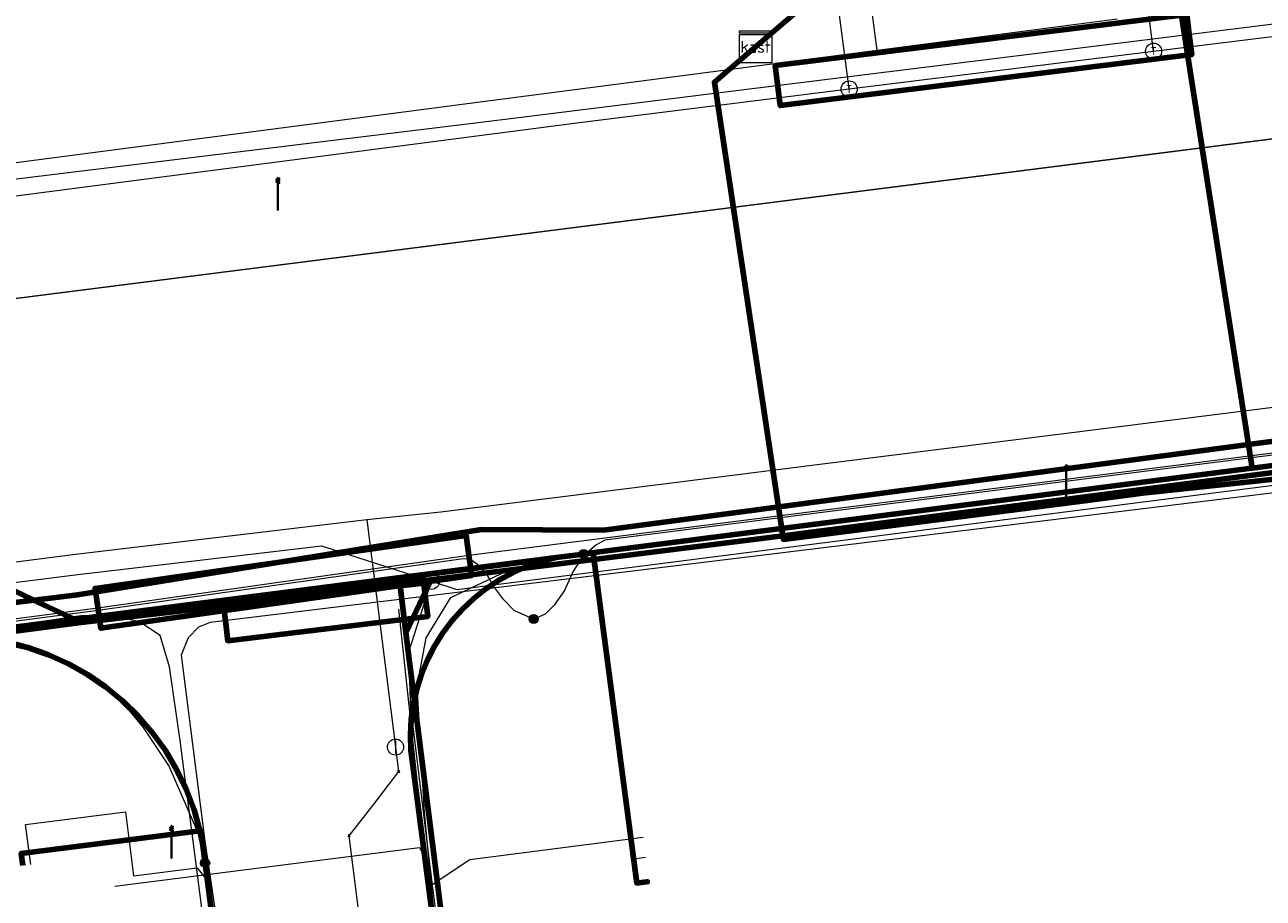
# Model space of a CAD drawing. Extents: x 152558 to 154479, y 462974 to 463683.
# Tile 35 of 256: x 152822 to 152852, y 463622 to 463643. Entities that reach past the tile are written whole.
import ezdxf
from ezdxf.enums import TextEntityAlignment as Align
from ezdxf.lldxf.tags import DXFTag

# ---------------------------------------------------------------- set-up
doc = ezdxf.new("R2010")
doc.units = 0
doc.header["$LTSCALE"] = 0.2
doc.layers.get('0').update_dxf_attribs({"linetype": 'CONTINUOUS'})
for name, color, linetype, lineweight in [('B-RO-KL-DATA_COAXIAAL_17_ZIGGO BV-G', 90, 'KL-DATA-N', 18), ('B-RO-KL-DATA_COAXIAAL_7_ZIGGO BV-G', 90, 'KL-DATA-N', 18), ('B-RO-KL-DATA_DUCT_ZIGGO BV-G', 90, 'CONTINUOUS', 100), ('B-RO-KL-DATA_HULPSTUK_KPN BV-S', 90, 'CONTINUOUS', 25), ('B-RO-KL-DATA_HULPSTUK_STEDIN NETBEHEER BV-S', 90, 'CONTINUOUS', 25), ('B-RO-KL-DATA_HULPSTUK_ZIGGO BV-S', 90, 'CONTINUOUS', 25), ('B-RO-KL-DATA_KABELBED_KPN BV-G', 90, 'CONTINUOUS', 100), ('B-RO-KL-DATA_KABELBED_ZIGGO BV-G', 90, 'CONTINUOUS', 100), ('B-RO-KL-DATA_MANTELBUIS_BETON_KPN BV-G', 90, 'CONTINUOUS', 100), ('B-RO-KL-DATA_MANTELBUIS_PVC_1_KPN BV-G', 90, 'CONTINUOUS', 100), ('B-RO-KL-DATA_MANTELBUIS_PVC_KPN BV-G', 90, 'CONTINUOUS', 100), ('B-RO-KL-DATA_MANTELBUIS_STAAL_1_KPN BV-G', 90, 'CONTINUOUS', 100), ('B-RO-KL-DATA_MANTELBUIS_ZIGGO BV-G', 90, 'CONTINUOUS', 100), ('B-RO-KL-DATA_REGGEFIBER OPERATOR BV-G', 90, 'KL-DATA-N', 18), ('B-RO-KL-DATA_STEDIN NETBEHEER BV-G', 90, 'KL-DATA-N', 18), ('B-RO-KL-ET_LS_400 V_STEDIN NETBEHEER BV-G', 190, 'KL-LS-N', 18), ('B-RO-KL-ET_LS_GEMEENTE AMERSFOORT-S', 190, 'CONTINUOUS', 25), ('B-RO-KL-ET_LS_MANTELBUIS_PVC_125_STEDIN NETBEHEER BV-G', 190, 'CONTINUOUS', 100), ('B-RO-KL-ET_MS_10 KV_STEDIN NETBEHEER BV-G', 130, 'KL-MS-N', 18), ('B-RO-KL-GAS_LD_HULPSTUK_STEDIN NETBEHEER BV-S', 50, 'CONTINUOUS', 25), ('B-RO-KL-GAS_LD_KOPER_22_0.1 BAR_STEDIN NETBEHEER BV-G', 50, 'KL-GAS-LD-N', 18), ('B-RO-KL-GAS_LD_PE_32_0.1 BAR_STEDIN NETBEHEER BV-G', 50, 'KL-GAS-LD-N', 18), ('B-RO-KL-GAS_LD_PVC_110_0.1 BAR_STEDIN NETBEHEER BV-G', 50, 'KL-GAS-LD-N', 18), ('B-RO-KL-GAS_LD_PVC_160_0.1 BAR_STEDIN NETBEHEER BV-G', 50, 'KL-GAS-LD-N', 18), ('B-RO-KL-GAS_LD_PVC_63_0.1 BAR_STEDIN NETBEHEER BV-G', 50, 'KL-GAS-LD-N', 18), ('B-RO-KL-WATER_100_VITENS-G', 170, 'KL-WATER-N', 18), ('B-RO-KL-WATER_150_VITENS-G', 170, 'KL-WATER-N', 18), ('B-RO-KL-WATER_HULPSTUK_VITENS-S', 170, 'CONTINUOUS', 25)]:
    doc.layers.add(name, color=color, linetype=linetype, lineweight=lineweight)
doc.styles.add('NLCS-ISO', font='NLCS-ISO.ttf')
tags = doc.linetypes.add('KL-DATA-N', pattern='A,4,-1,[101,NLCS.SHX,S=0.5,R=0,X=0,Y=0],-1,4,-1,["D",Standard,S=1,R=0,X=-0.25,Y=-0.5],-1.5', length=12.5).pattern_tags.tags
tags[18] = DXFTag(74, 10)
tags = doc.linetypes.add('KL-GAS-LD-N', pattern='A,4,-1,[69,NLCS.SHX,S=0.5,R=0,X=0,Y=0],-1,4,-1,["L",Standard,S=1,R=0,X=0.25,Y=-0.5],-2', length=13).pattern_tags.tags
tags[18] = DXFTag(74, 10)
tags = doc.linetypes.add('KL-LS-N', pattern='A,4,-1,[103,NLCS.SHX,S=0.75,R=0,X=0,Y=0],-1,4,-1,["L",Standard,S=1,R=0,X=0,Y=-0.5],-2', length=13).pattern_tags.tags
tags[18] = DXFTag(74, 10)
tags = doc.linetypes.add('KL-MS-N', pattern='A,4,-1,[103,NLCS.SHX,S=0.75,R=0,X=0,Y=0],-1,4,-1,["M",Standard,S=1,R=0,X=0,Y=-0.5],-2', length=13).pattern_tags.tags
tags[18] = DXFTag(74, 10)
doc.linetypes.add('KL-WATER-N', pattern='A,7,-0.5,[168,NLCS.SHX,S=0.75,R=0,X=0.75,Y=0],-2', length=9.5)

# ---------------------------------------------------------------- blocks, each defined once
blk = doc.blocks.new('SKL-WTB_HULP_MOF-SO')
at = {"linetype": 'ByBlock', "lineweight": 18}
h = blk.add_hatch(color=0, dxfattribs=at)
h.dxf.hatch_style = 1
h.paths.add_polyline_path([(-0.5625, 0, 1), (0.5625, 0, 1)])
at = {"color": 0, "linetype": 'ByBlock', "lineweight": 18}
blk.add_circle((0, 0), 0.5625, dxfattribs=at)
at = {"color": 0, "linetype": 'ByBlock', "lineweight": 18, "style": 'NLCS-ISO', "flags": 1}
for tag, p in [('TYPE', (1.5, 0)), ('LABEL', (1.5, -1.5)), ('OMSCHRIJVING', (1.5, -3))]:
    blk.add_attdef(tag, p, '', height=1, dxfattribs=at)
blk = doc.blocks.new('SKL-WTB_HULP_T STUK-SO')
at = {"color": 0, "linetype": 'ByBlock', "lineweight": 18}
blk.add_circle((0, 0), 1, dxfattribs=at)
at = {"color": 0, "linetype": 'ByBlock', "lineweight": -2, "style": 'NLCS-ISO'}
blk.add_text('T', height=1, dxfattribs=at).set_placement((0, 0), align=Align.MIDDLE_CENTER)
at = {"color": 0, "linetype": 'ByBlock', "lineweight": 18, "style": 'NLCS-ISO', "flags": 1}
for tag, p in [('TYPE', (1.5, 0)), ('LABEL', (1.5, -1.5)), ('OMSCHRIJVING', (1.5, -3))]:
    blk.add_attdef(tag, p, '', height=1, dxfattribs=at)
blk = doc.blocks.new('SKL-WTB_HULP_KAST-SO')
at = {"color": 0, "linetype": 'ByBlock', "lineweight": 18}
for points in [[(-2, 2), (2, 2), (2, 1.68), (-2, 1.68)], [(-2, 1.52), (2, 1.52), (2, -2), (-2, -2)]]:
    blk.add_lwpolyline(points, close=True, dxfattribs=at)
at = {"color": 0, "linetype": 'ByBlock', "lineweight": 18, "style": 'NLCS-ISO'}
blk.add_text('kast', height=1.5, dxfattribs=at).set_placement((0, 0), align=Align.MIDDLE_CENTER)
at = {"color": 0, "linetype": 'ByBlock', "lineweight": 18, "style": 'NLCS-ISO', "flags": 1}
for tag, p in [('TYPE', (2.5, 0)), ('LABEL', (2.5, -1.5)), ('OMSCHRIJVING', (2.5, -3))]:
    blk.add_attdef(tag, p, '', height=1, dxfattribs=at)
blk = doc.blocks.new('SKL-WTB_HULP_AFSLUITER-SO')
at = {"color": 0, "linetype": 'ByBlock', "lineweight": 18}
blk.add_lwpolyline([(0, 0.8), (0, -0.8)], dxfattribs=at)
blk.add_circle((0, 0), 1, dxfattribs=at)
at = {"color": 0, "linetype": 'ByBlock', "lineweight": 18, "style": 'NLCS-ISO', "flags": 1}
for tag, p in [('TYPE', (1.5, 0)), ('LABEL', (1.5, -1.5)), ('OMSCHRIJVING', (1.5, -3))]:
    blk.add_attdef(tag, p, '', height=1, dxfattribs=at)
blk = doc.blocks.new('SKL-WTB_HULP_OVERIG-SO')
at = {"color": 0, "linetype": 'ByBlock', "lineweight": 18}
for points in [[(-0.14, 0.14), (0.14, -0.14)], [(0.14, 0.14), (-0.14, -0.14)]]:
    blk.add_lwpolyline(points, dxfattribs=at)
at = {"color": 0, "linetype": 'ByBlock', "lineweight": 18, "style": 'NLCS-ISO', "flags": 1}
for tag, p in [('TYPE', (1.5, 0)), ('LABEL', (1.5, -1.5)), ('OMSCHRIJVING', (1.5, -3))]:
    blk.add_attdef(tag, p, '', height=1, dxfattribs=at)
blk = doc.blocks.new('SKL-ET_LS_MAST-SO')
for p, q in [((-0.05, 2.07), (0.05, 2.07)), ((-0.05, -2), (0.05, -2))]:
    blk.add_line(p, q)
for points in [[(-0.18, 1.76), (-0.22, 1.76), (-0.22, 1.84), (-0.18, 1.84), (-0.18, 1.79)], [(-0.18, 1.49), (-0.22, 1.49), (-0.22, 1.57), (-0.18, 1.57), (-0.18, 1.52)], [(-0.18, 1.79), (-0.05, 1.79)], [(-0.18, 1.76), (-0.05, 1.76)], [(-0.05, -2), (-0.05, 2.07)], [(0.05, -2), (0.05, 2.07)], [(0.18, 1.92), (0.05, 1.92)], [(0.18, 1.89), (0.05, 1.89)], [(0.18, 1.66), (0.05, 1.66)], [(0.18, 1.63), (0.05, 1.63)], [(0.18, 1.89), (0.22, 1.89), (0.22, 1.97), (0.18, 1.97), (0.18, 1.92)], [(0.18, 1.63), (0.22, 1.63), (0.22, 1.71), (0.18, 1.71), (0.18, 1.66)], [(-0.18, 1.52), (-0.05, 1.52)], [(-0.18, 1.49), (-0.05, 1.49)], [(0.18, 1.39), (0.05, 1.39)], [(0.18, 1.36), (0.05, 1.36)], [(0.18, 1.36), (0.22, 1.36), (0.22, 1.44), (0.18, 1.44), (0.18, 1.39)]]:
    blk.add_lwpolyline(points)

msp = doc.modelspace()

# ---------------------------------------------------------------- linework, layer by layer
at = {"layer": 'B-RO-KL-DATA_COAXIAAL_17_ZIGGO BV-G', "flags": 128}
for points in [[(152839.647, 463642.674), (152838.624, 463641.795), (152840.324, 463630.531), (152840.338, 463630.437), (152847.818, 463631.399), (152849.232, 463631.581), (152849.263, 463631.584), (152854.791, 463632.171), (152856.925, 463632.443), (152861.97, 463633.085), (152866.89, 463633.712), (152871.936, 463634.355), (152876.718, 463634.964), (152876.677, 463635.219), (152876.527, 463636.147), (152875.15, 463644.67), (152874.931, 463646.026), (152891.179, 463648.179), (152899.301, 463649.256), (152899.33, 463649.26), (152899.637, 463649.3), (152899.521, 463656.177), (152899.244, 463659.365)], [(152622.715, 463602.905), (152628.53, 463603.638), (152632.797, 463604.176), (152633.95, 463604.321), (152635.904, 463604.568), (152637.981, 463604.83), (152638.378, 463604.882), (152649.603, 463606.339), (152650.199, 463606.417), (152661.523, 463607.888), (152665.55, 463608.411), (152669.901, 463608.976), (152670.161, 463609.01), (152671.488, 463609.182), (152678.11, 463610.321), (152680.49, 463610.632), (152686.24, 463611.385), (152693.181, 463612.293), (152694.372, 463612.449), (152698.935, 463613.046), (152702.968, 463613.555), (152714.591, 463615.022), (152717.963, 463615.456), (152726.81, 463616.596), (152728.496, 463616.813), (152737.244, 463617.941), (152738.236, 463618.069), (152739.822, 463618.273), (152743.154, 463618.703), (152748.272, 463619.361), (152758.011, 463620.616), (152761.699, 463621.091), (152767.002, 463621.775), (152775.235, 463622.233), (152780.649, 463622.93), (152784.557, 463623.433), (152792.844, 463624.5), (152793.439, 463624.577), (152804.358, 463625.983), (152805.747, 463626.162), (152816.34, 463627.526), (152817.531, 463627.679), (152820.701, 463628.087), (152822.904, 463628.371), (152823.354, 463628.426), (152825.834, 463628.731), (152830.817, 463629.343), (152831.593, 463629.438), (152831.79, 463629.462), (152835.96, 463629.975), (152840.324, 463630.531), (152854.766, 463632.369), (152859.897, 463633.036), (152876.677, 463635.219), (152876.527, 463636.147), (152875.15, 463644.67), (152874.931, 463646.026), (152874.295, 463649.959)], [(152622.715, 463602.905), (152628.53, 463603.638), (152632.797, 463604.176), (152633.95, 463604.321), (152635.904, 463604.568), (152637.981, 463604.83), (152638.378, 463604.882), (152649.603, 463606.339), (152650.199, 463606.417), (152661.523, 463607.888), (152665.55, 463608.411), (152669.901, 463608.976), (152670.161, 463609.01), (152671.488, 463609.182), (152678.11, 463610.321), (152680.49, 463610.632), (152686.24, 463611.385), (152693.181, 463612.293), (152694.372, 463612.449), (152698.935, 463613.046), (152702.968, 463613.555), (152714.591, 463615.022), (152717.963, 463615.456), (152726.81, 463616.596), (152728.496, 463616.813), (152737.244, 463617.941), (152738.236, 463618.069), (152739.822, 463618.273), (152743.154, 463618.703), (152748.272, 463619.361), (152758.011, 463620.616), (152761.699, 463621.091), (152767.002, 463621.775), (152775.235, 463622.233), (152780.649, 463622.93), (152784.557, 463623.433), (152792.844, 463624.5), (152793.439, 463624.577), (152804.358, 463625.983), (152805.747, 463626.162), (152816.34, 463627.526), (152817.531, 463627.679), (152820.701, 463628.087), (152822.904, 463628.371), (152823.354, 463628.426), (152825.834, 463628.731), (152830.817, 463629.343), (152831.593, 463629.438), (152831.79, 463629.462), (152835.96, 463629.975), (152840.324, 463630.531), (152854.766, 463632.369), (152859.897, 463633.036), (152876.677, 463635.219), (152876.527, 463636.147), (152875.15, 463644.67), (152874.931, 463646.026), (152874.295, 463649.959)], [(152791.809, 463637.43), (152792.073, 463635.351), (152793.199, 463626.47), (152819.068, 463629.599), (152820.064, 463629.719), (152821.243, 463629.16), (152821.658, 463628.963), (152821.672, 463628.956), (152822.904, 463628.371), (152823.354, 463628.426), (152825.834, 463628.731), (152830.817, 463629.343), (152831.593, 463629.438), (152831.79, 463629.462), (152835.96, 463629.975), (152840.324, 463630.531), (152854.766, 463632.369), (152859.897, 463633.036), (152876.677, 463635.219), (152876.527, 463636.147), (152875.15, 463644.67), (152874.931, 463646.026), (152874.295, 463649.959)], [(152791.809, 463637.43), (152792.073, 463635.351), (152793.199, 463626.47), (152819.068, 463629.599), (152820.064, 463629.719), (152821.243, 463629.16), (152821.658, 463628.963), (152821.672, 463628.956), (152822.904, 463628.371), (152823.354, 463628.426), (152825.834, 463628.731), (152830.817, 463629.343), (152831.593, 463629.438), (152831.79, 463629.462), (152835.96, 463629.975), (152840.324, 463630.531), (152854.766, 463632.369), (152859.897, 463633.036), (152876.677, 463635.219), (152876.527, 463636.147), (152875.15, 463644.67), (152874.931, 463646.026), (152874.295, 463649.959)], [(152839.647, 463642.674), (152838.624, 463641.795), (152840.324, 463630.531), (152835.96, 463629.975), (152831.79, 463629.462), (152831.593, 463629.438), (152830.817, 463629.343), (152825.834, 463628.731), (152823.354, 463628.426), (152822.904, 463628.371), (152821.672, 463628.956), (152821.658, 463628.963), (152821.243, 463629.16), (152820.064, 463629.719), (152819.068, 463629.599), (152793.199, 463626.47), (152739.628, 463619.992), (152738.88, 463626.623)], [(152791.809, 463637.43), (152792.073, 463635.351), (152793.199, 463626.47), (152819.068, 463629.599), (152820.064, 463629.719), (152821.243, 463629.16), (152821.658, 463628.963), (152821.672, 463628.956), (152822.904, 463628.371), (152823.354, 463628.426), (152825.834, 463628.731), (152830.817, 463629.343), (152831.593, 463629.438), (152831.79, 463629.462), (152835.96, 463629.975), (152840.324, 463630.531), (152838.624, 463641.795), (152839.647, 463642.674)], [(152858.904, 463582.556), (152855.534, 463582.124), (152842.331, 463580.427), (152841.869, 463580.361), (152841.402, 463580.377), (152840.909, 463580.395), (152840.427, 463580.504), (152839.927, 463580.618), (152839.459, 463580.827), (152838.981, 463581.04), (152838.554, 463581.343), (152838.128, 463581.647), (152837.771, 463582.029), (152837.42, 463582.404), (152837.314, 463582.574), (152837.149, 463582.839), (152836.888, 463583.258), (152836.71, 463583.719), (152836.542, 463584.154), (152836.454, 463584.613), (152836.404, 463585.008), (152835.588, 463591.475), (152834.841, 463597.399), (152834.679, 463598.688), (152833.515, 463607.915), (152833.415, 463608.709), (152832.532, 463615.705), (152832.107, 463619.078), (152830.966, 463628.122), (152831.56, 463629.368), (152831.593, 463629.438), (152831.79, 463629.462), (152835.96, 463629.975), (152840.324, 463630.531), (152838.624, 463641.795), (152839.647, 463642.674)], [(152791.809, 463637.43), (152792.073, 463635.351), (152793.199, 463626.47), (152793.439, 463624.577), (152804.358, 463625.983), (152805.747, 463626.162), (152816.34, 463627.526), (152817.531, 463627.679), (152820.701, 463628.087), (152822.904, 463628.371), (152830.82, 463629.283), (152830.966, 463628.122), (152832.107, 463619.078), (152832.532, 463615.705), (152833.415, 463608.709), (152833.515, 463607.915), (152834.679, 463598.688), (152834.841, 463597.399), (152835.588, 463591.475), (152836.404, 463585.008), (152836.454, 463584.613), (152836.542, 463584.154), (152836.71, 463583.719), (152836.888, 463583.258), (152837.149, 463582.839), (152837.314, 463582.574), (152837.363, 463582.164), (152837.442, 463581.512), (152838.76, 463570.566), (152838.599, 463570.252), (152838.488, 463569.917), (152838.376, 463569.578), (152838.316, 463569.226), (152838.257, 463568.874), (152838.252, 463568.517), (152838.247, 463568.164), (152838.295, 463567.814), (152838.652, 463567.767), (152838.652, 463567.434), (152839.058, 463564.202), (152838.767, 463564.165), (152838.832, 463563.669), (152840.074, 463554.07), (152840.19, 463553.177), (152840.437, 463553.209), (152841.63, 463543.71), (152841.8, 463542.353), (152841.548, 463542.288), (152842.237, 463533.342), (152842.291, 463532.642), (152842.656, 463527.901), (152842.823, 463527.061), (152842.9, 463526.209), (152842.978, 463525.352), (152842.972, 463524.972), (152842.968, 463524.736), (152842.964, 463524.491), (152842.964, 463524.471), (152842.951, 463523.63), (152842.846, 463522.776), (152842.741, 463521.926), (152842.549, 463521.095), (152842.028, 463519.358), (152840.838, 463515.392), (152838.293, 463506.91), (152837.919, 463505.665), (152837.035, 463502.719), (152836.219, 463500), (152836.106, 463499.588), (152836.05, 463499.386), (152835.886, 463498.438), (152835.908, 463497.473), (152836.114, 463496.53), (152836.498, 463495.645), (152837.044, 463494.849), (152837.733, 463494.174), (152838.54, 463493.643), (152839.434, 463493.279), (152840.821, 463492.862), (152856.538, 463488.136)]]:
    msp.add_lwpolyline(points, dxfattribs=at)
at = {"layer": 'B-RO-KL-DATA_COAXIAAL_7_ZIGGO BV-G', "flags": 128}
msp.add_lwpolyline([(152935.92, 463592.371), (152933.376, 463592.047), (152928.456, 463591.42), (152924.395, 463590.902), (152918.365, 463590.134), (152913.32, 463589.491), (152909.384, 463588.989), (152903.354, 463588.221), (152898.434, 463587.594), (152893.388, 463586.951), (152889.327, 463586.434), (152883.423, 463585.682), (152878.465, 463585.05), (152878.377, 463585.039), (152873.332, 463584.396), (152870.467, 463584.031), (152868.411, 463583.769), (152863.454, 463583.138), (152863.367, 463583.127), (152861.087, 463582.836), (152860.789, 463582.798), (152858.904, 463582.556), (152855.534, 463582.124), (152842.331, 463580.427), (152841.869, 463580.361), (152841.402, 463580.377), (152840.909, 463580.395), (152840.427, 463580.504), (152839.927, 463580.618), (152839.459, 463580.827), (152838.981, 463581.04), (152838.554, 463581.343), (152838.128, 463581.647), (152837.771, 463582.029), (152837.42, 463582.404), (152837.314, 463582.574), (152837.149, 463582.839), (152836.888, 463583.258), (152836.71, 463583.719), (152836.542, 463584.154), (152836.454, 463584.613), (152836.404, 463585.008), (152835.588, 463591.475), (152834.841, 463597.399), (152834.679, 463598.688), (152833.515, 463607.915), (152833.415, 463608.709), (152832.532, 463615.705), (152832.107, 463619.078), (152830.966, 463628.122), (152831.56, 463629.368), (152831.593, 463629.438), (152831.79, 463629.462), (152835.96, 463629.975), (152840.324, 463630.531), (152854.766, 463632.369), (152859.897, 463633.036), (152876.677, 463635.219), (152876.927, 463635.252), (152882.827, 463636.019), (152887.872, 463636.675), (152892.916, 463637.331), (152896.622, 463637.813), (152897.393, 463637.913), (152897.962, 463637.987), (152902.692, 463638.602), (152904.297, 463638.811), (152907.922, 463639.283), (152912.967, 463639.939), (152914.567, 463640.147), (152916.011, 463640.335), (152916.057, 463640.341), (152917.884, 463640.579), (152918.17, 463640.616), (152922.929, 463641.235), (152930.339, 463642.198), (152930.858, 463642.256), (152935.839, 463642.812), (152937.402, 463642.39), (152942.661, 463643.025), (152942.79, 463642.638)], dxfattribs=at)
msp.add_lwpolyline([(152935.92, 463592.371), (152933.376, 463592.047), (152928.456, 463591.42), (152924.395, 463590.902), (152918.365, 463590.134), (152913.32, 463589.491), (152909.384, 463588.989), (152903.354, 463588.221), (152898.434, 463587.594), (152893.388, 463586.951), (152889.327, 463586.434), (152883.423, 463585.682), (152878.465, 463585.05), (152878.377, 463585.039), (152873.332, 463584.396), (152870.467, 463584.031), (152868.411, 463583.769), (152863.454, 463583.138), (152863.367, 463583.127), (152861.087, 463582.836), (152860.789, 463582.798), (152858.904, 463582.556), (152855.534, 463582.124), (152842.331, 463580.427), (152841.869, 463580.361), (152841.402, 463580.377), (152840.909, 463580.395), (152840.427, 463580.504), (152839.927, 463580.618), (152839.459, 463580.827), (152838.981, 463581.04), (152838.554, 463581.343), (152838.128, 463581.647), (152837.771, 463582.029), (152837.42, 463582.404), (152837.314, 463582.574), (152837.149, 463582.839), (152836.888, 463583.258), (152836.71, 463583.719), (152836.542, 463584.154), (152836.454, 463584.613), (152836.404, 463585.008), (152835.588, 463591.475), (152834.841, 463597.399), (152834.679, 463598.688), (152833.515, 463607.915), (152833.415, 463608.709), (152832.532, 463615.705), (152832.107, 463619.078), (152830.966, 463628.122), (152831.56, 463629.368), (152831.593, 463629.438), (152831.79, 463629.462), (152835.96, 463629.975), (152840.324, 463630.531), (152854.766, 463632.369), (152859.897, 463633.036), (152876.677, 463635.219), (152876.927, 463635.252), (152882.827, 463636.019), (152887.872, 463636.675), (152892.916, 463637.331), (152896.622, 463637.813), (152897.393, 463637.913), (152897.962, 463637.987), (152902.692, 463638.602), (152904.297, 463638.811), (152907.922, 463639.283), (152912.967, 463639.939), (152914.567, 463640.147), (152916.011, 463640.335), (152916.057, 463640.341), (152917.884, 463640.579), (152918.17, 463640.616), (152922.929, 463641.235), (152930.339, 463642.198), (152930.858, 463642.256), (152935.839, 463642.812), (152937.402, 463642.39), (152942.661, 463643.025), (152942.79, 463642.638)], dxfattribs=at)
msp.add_lwpolyline([(152935.92, 463592.371), (152933.376, 463592.047), (152928.456, 463591.42), (152924.395, 463590.902), (152918.365, 463590.134), (152913.32, 463589.491), (152909.384, 463588.989), (152903.354, 463588.221), (152898.434, 463587.594), (152893.388, 463586.951), (152889.327, 463586.434), (152883.423, 463585.682), (152878.465, 463585.05), (152878.377, 463585.039), (152873.332, 463584.396), (152870.467, 463584.031), (152868.411, 463583.769), (152863.454, 463583.138), (152863.367, 463583.127), (152861.087, 463582.836), (152860.789, 463582.798), (152858.904, 463582.556), (152855.534, 463582.124), (152842.331, 463580.427), (152841.869, 463580.361), (152841.402, 463580.377), (152840.909, 463580.395), (152840.427, 463580.504), (152839.927, 463580.618), (152839.459, 463580.827), (152838.981, 463581.04), (152838.554, 463581.343), (152838.128, 463581.647), (152837.771, 463582.029), (152837.42, 463582.404), (152837.314, 463582.574), (152837.149, 463582.839), (152836.888, 463583.258), (152836.71, 463583.719), (152836.542, 463584.154), (152836.454, 463584.613), (152836.404, 463585.008), (152835.588, 463591.475), (152834.841, 463597.399), (152834.679, 463598.688), (152833.515, 463607.915), (152833.415, 463608.709), (152832.532, 463615.705), (152832.107, 463619.078), (152830.966, 463628.122), (152831.56, 463629.368), (152831.593, 463629.438), (152831.79, 463629.462), (152835.96, 463629.975), (152840.324, 463630.531), (152854.766, 463632.369), (152859.897, 463633.036), (152876.677, 463635.219), (152876.927, 463635.252), (152882.827, 463636.019), (152887.872, 463636.675), (152892.916, 463637.331), (152896.622, 463637.813), (152897.393, 463637.913), (152897.962, 463637.987), (152902.692, 463638.602), (152904.297, 463638.811), (152907.922, 463639.283), (152912.967, 463639.939), (152914.567, 463640.147), (152916.011, 463640.335), (152916.057, 463640.341), (152917.884, 463640.579), (152918.17, 463640.616), (152922.929, 463641.235), (152930.339, 463642.198), (152930.858, 463642.256), (152935.839, 463642.812), (152937.402, 463642.39), (152942.661, 463643.025), (152942.79, 463642.638)], dxfattribs=at)
msp.add_lwpolyline([(152935.92, 463592.371), (152933.376, 463592.047), (152928.456, 463591.42), (152924.395, 463590.902), (152918.365, 463590.134), (152913.32, 463589.491), (152909.384, 463588.989), (152903.354, 463588.221), (152898.434, 463587.594), (152893.388, 463586.951), (152889.327, 463586.434), (152883.423, 463585.682), (152878.465, 463585.05), (152878.377, 463585.039), (152873.332, 463584.396), (152870.467, 463584.031), (152868.411, 463583.769), (152863.454, 463583.138), (152863.367, 463583.127), (152861.087, 463582.836), (152860.789, 463582.798), (152858.904, 463582.556), (152855.534, 463582.124), (152842.331, 463580.427), (152841.869, 463580.361), (152841.402, 463580.377), (152840.909, 463580.395), (152840.427, 463580.504), (152839.927, 463580.618), (152839.459, 463580.827), (152838.981, 463581.04), (152838.554, 463581.343), (152838.128, 463581.647), (152837.771, 463582.029), (152837.42, 463582.404), (152837.314, 463582.574), (152837.149, 463582.839), (152836.888, 463583.258), (152836.71, 463583.719), (152836.542, 463584.154), (152836.454, 463584.613), (152836.404, 463585.008), (152835.588, 463591.475), (152834.841, 463597.399), (152834.679, 463598.688), (152833.515, 463607.915), (152833.415, 463608.709), (152832.532, 463615.705), (152832.107, 463619.078), (152830.966, 463628.122), (152831.56, 463629.368), (152831.593, 463629.438), (152831.79, 463629.462), (152835.96, 463629.975), (152840.324, 463630.531), (152854.766, 463632.369), (152859.897, 463633.036), (152876.677, 463635.219), (152876.927, 463635.252), (152882.827, 463636.019), (152887.872, 463636.675), (152892.916, 463637.331), (152896.622, 463637.813), (152897.393, 463637.913), (152897.962, 463637.987), (152902.692, 463638.602), (152904.297, 463638.811), (152907.922, 463639.283), (152912.967, 463639.939), (152914.567, 463640.147), (152916.011, 463640.335), (152916.057, 463640.341), (152917.884, 463640.579), (152918.17, 463640.616), (152922.929, 463641.235), (152930.339, 463642.198), (152930.858, 463642.256), (152935.839, 463642.812), (152937.402, 463642.39), (152942.661, 463643.025), (152942.79, 463642.638)], dxfattribs=at)
msp.add_lwpolyline([(152935.92, 463592.371), (152933.376, 463592.047), (152928.456, 463591.42), (152924.395, 463590.902), (152918.365, 463590.134), (152913.32, 463589.491), (152909.384, 463588.989), (152903.354, 463588.221), (152898.434, 463587.594), (152893.388, 463586.951), (152889.327, 463586.434), (152883.423, 463585.682), (152878.465, 463585.05), (152878.377, 463585.039), (152873.332, 463584.396), (152870.467, 463584.031), (152868.411, 463583.769), (152863.454, 463583.138), (152863.367, 463583.127), (152861.087, 463582.836), (152860.789, 463582.798), (152858.904, 463582.556), (152855.534, 463582.124), (152842.331, 463580.427), (152841.869, 463580.361), (152841.402, 463580.377), (152840.909, 463580.395), (152840.427, 463580.504), (152839.927, 463580.618), (152839.459, 463580.827), (152838.981, 463581.04), (152838.554, 463581.343), (152838.128, 463581.647), (152837.771, 463582.029), (152837.42, 463582.404), (152837.314, 463582.574), (152837.149, 463582.839), (152836.888, 463583.258), (152836.71, 463583.719), (152836.542, 463584.154), (152836.454, 463584.613), (152836.404, 463585.008), (152835.588, 463591.475), (152834.841, 463597.399), (152834.679, 463598.688), (152833.515, 463607.915), (152833.415, 463608.709), (152832.532, 463615.705), (152832.107, 463619.078), (152830.966, 463628.122), (152831.56, 463629.368), (152831.593, 463629.438), (152831.79, 463629.462), (152835.96, 463629.975), (152840.324, 463630.531), (152854.766, 463632.369), (152859.897, 463633.036), (152876.677, 463635.219), (152876.927, 463635.252), (152882.827, 463636.019), (152887.872, 463636.675), (152892.916, 463637.331), (152896.622, 463637.813), (152897.393, 463637.913), (152897.962, 463637.987), (152902.692, 463638.602), (152904.297, 463638.811), (152907.922, 463639.283), (152912.967, 463639.939), (152914.567, 463640.147), (152916.011, 463640.335), (152916.057, 463640.341), (152917.884, 463640.579), (152918.17, 463640.616), (152922.929, 463641.235), (152930.339, 463642.198), (152930.858, 463642.256), (152935.839, 463642.812), (152937.402, 463642.39), (152942.661, 463643.025), (152942.79, 463642.638)], dxfattribs=at)
msp.add_lwpolyline([(152935.92, 463592.371), (152933.376, 463592.047), (152928.456, 463591.42), (152924.395, 463590.902), (152918.365, 463590.134), (152913.32, 463589.491), (152909.384, 463588.989), (152903.354, 463588.221), (152898.434, 463587.594), (152893.388, 463586.951), (152889.327, 463586.434), (152883.423, 463585.682), (152878.465, 463585.05), (152878.377, 463585.039), (152873.332, 463584.396), (152870.467, 463584.031), (152868.411, 463583.769), (152863.454, 463583.138), (152863.367, 463583.127), (152861.087, 463582.836), (152860.789, 463582.798), (152858.904, 463582.556), (152855.534, 463582.124), (152842.331, 463580.427), (152841.869, 463580.361), (152841.402, 463580.377), (152840.909, 463580.395), (152840.427, 463580.504), (152839.927, 463580.618), (152839.459, 463580.827), (152838.981, 463581.04), (152838.554, 463581.343), (152838.128, 463581.647), (152837.771, 463582.029), (152837.42, 463582.404), (152837.314, 463582.574), (152837.149, 463582.839), (152836.888, 463583.258), (152836.71, 463583.719), (152836.542, 463584.154), (152836.454, 463584.613), (152836.404, 463585.008), (152835.588, 463591.475), (152834.841, 463597.399), (152834.679, 463598.688), (152833.515, 463607.915), (152833.415, 463608.709), (152832.532, 463615.705), (152832.107, 463619.078), (152830.966, 463628.122), (152831.56, 463629.368), (152831.593, 463629.438), (152831.79, 463629.462), (152835.96, 463629.975), (152840.324, 463630.531), (152854.766, 463632.369), (152859.897, 463633.036), (152876.677, 463635.219), (152876.927, 463635.252), (152882.827, 463636.019), (152887.872, 463636.675), (152892.916, 463637.331), (152896.622, 463637.813), (152897.393, 463637.913), (152897.962, 463637.987), (152902.692, 463638.602), (152904.297, 463638.811), (152907.922, 463639.283), (152912.967, 463639.939), (152914.567, 463640.147), (152916.011, 463640.335), (152916.057, 463640.341), (152917.884, 463640.579), (152918.17, 463640.616), (152922.929, 463641.235), (152930.339, 463642.198), (152930.858, 463642.256), (152935.839, 463642.812), (152937.402, 463642.39), (152942.661, 463643.025), (152942.79, 463642.638)], dxfattribs=at)
at = {"layer": 'B-RO-KL-DATA_DUCT_ZIGGO BV-G', "flags": 128}
for points in [[(152904.297, 463638.811), (152902.692, 463638.602), (152897.393, 463637.913), (152896.622, 463637.813), (152876.677, 463635.219), (152876.718, 463634.964), (152854.791, 463632.171), (152849.263, 463631.584), (152847.818, 463631.399)], [(152849.263, 463631.584), (152854.791, 463632.171), (152876.718, 463634.964), (152876.677, 463635.219), (152896.622, 463637.813), (152897.393, 463637.913), (152902.692, 463638.602), (152904.297, 463638.811)], [(152636.196, 463605.657), (152669.724, 463610.253), (152698.779, 463614.236), (152699.762, 463615.171), (152739.628, 463619.992), (152793.199, 463626.47), (152820.064, 463629.719), (152821.243, 463629.16), (152821.658, 463628.963), (152821.672, 463628.956), (152822.904, 463628.371), (152831.593, 463629.438), (152840.324, 463630.531), (152876.677, 463635.219), (152896.622, 463637.813), (152897.393, 463637.913)], [(152876.677, 463635.219), (152840.324, 463630.531), (152831.593, 463629.438), (152822.904, 463628.371), (152821.672, 463628.956), (152821.658, 463628.963), (152821.243, 463629.16), (152820.064, 463629.719), (152793.199, 463626.47), (152739.628, 463619.992), (152699.762, 463615.171), (152698.779, 463614.236), (152669.724, 463610.253), (152636.196, 463605.657)], [(152876.677, 463635.219), (152840.324, 463630.531), (152831.593, 463629.438), (152822.904, 463628.371), (152821.672, 463628.956), (152821.658, 463628.963), (152821.243, 463629.16), (152820.064, 463629.719), (152793.199, 463626.47), (152739.628, 463619.992), (152699.762, 463615.171), (152698.779, 463614.236), (152669.724, 463610.253), (152636.196, 463605.657)], [(152876.677, 463635.219), (152840.324, 463630.531), (152831.593, 463629.438), (152822.904, 463628.371), (152821.672, 463628.956), (152821.658, 463628.963), (152821.243, 463629.16), (152820.064, 463629.719), (152793.199, 463626.47), (152739.628, 463619.992), (152699.762, 463615.171), (152698.779, 463614.236), (152669.724, 463610.253), (152636.196, 463605.657)], [(152876.677, 463635.219), (152840.324, 463630.531), (152831.593, 463629.438), (152822.904, 463628.371), (152821.672, 463628.956), (152821.658, 463628.963), (152821.243, 463629.16), (152820.064, 463629.719), (152793.199, 463626.47), (152739.628, 463619.992), (152699.762, 463615.171), (152698.779, 463614.236), (152669.724, 463610.253), (152636.196, 463605.657)], [(152876.677, 463635.219), (152840.324, 463630.531), (152831.593, 463629.438), (152822.904, 463628.371), (152821.672, 463628.956), (152821.658, 463628.963), (152821.243, 463629.16), (152820.064, 463629.719), (152793.199, 463626.47), (152739.628, 463619.992), (152699.762, 463615.171), (152698.779, 463614.236), (152669.724, 463610.253), (152636.196, 463605.657)], [(152876.677, 463635.219), (152840.324, 463630.531), (152831.593, 463629.438), (152822.904, 463628.371), (152821.672, 463628.956), (152821.658, 463628.963), (152821.243, 463629.16), (152820.064, 463629.719), (152793.199, 463626.47), (152739.628, 463619.992), (152699.762, 463615.171), (152698.779, 463614.236), (152669.724, 463610.253), (152636.196, 463605.657)], [(152876.677, 463635.219), (152840.324, 463630.531), (152831.593, 463629.438), (152822.904, 463628.371), (152821.672, 463628.956), (152821.658, 463628.963), (152821.243, 463629.16), (152820.064, 463629.719), (152793.199, 463626.47), (152739.628, 463619.992), (152699.762, 463615.171), (152698.779, 463614.236), (152669.724, 463610.253), (152636.196, 463605.657)], [(152847.818, 463631.399), (152840.338, 463630.437), (152840.324, 463630.531), (152831.593, 463629.438), (152831.56, 463629.368), (152830.966, 463628.122), (152832.107, 463619.078), (152832.532, 463615.705), (152833.415, 463608.709), (152833.515, 463607.915), (152834.679, 463598.688)]]:
    msp.add_lwpolyline(points, dxfattribs=at)
at = {"layer": 'B-RO-KL-DATA_KABELBED_KPN BV-G', "flags": 128}
for points in [[(152848.515, 463649.008), (152848.738, 463647.352), (152849.706, 463646.776), (152850.415, 463642.223), (152851.882, 463632.793), (152851.973, 463632.211), (152851.973, 463632.211)], [(152850.415, 463642.223), (152851.645, 463634.318)], [(152930.826, 463642.318), (152854.738, 463632.567), (152851.973, 463632.211), (152851.972, 463632.211)], [(152854.657, 463633.161), (152851.882, 463632.793), (152835.87, 463630.669), (152832.839, 463630.683), (152822.807, 463629.064), (152797.124, 463625.919), (152775.1, 463623.223)], [(152851.972, 463632.211), (152835.385, 463630.077), (152835.376, 463630.076), (152834.694, 463629.988)], [(152832.839, 463630.683), (152823.177, 463629.123)], [(152836.993, 463621.941), (152836.696, 463621.901), (152835.61, 463630.104), (152835.385, 463630.077), (152835.376, 463630.076)], [(152834.694, 463629.988), (152819.42, 463628.023)], [(152824.212, 463628.639), (152834.131, 463629.906)], [(152834.088, 463602.165), (152833.701, 463605.137), (152831.134, 463624.821), (152831.09, 463625.203), (152831.078, 463625.587), (152831.099, 463625.971), (152831.152, 463626.352), (152831.238, 463626.727), (152831.354, 463627.094), (152831.501, 463627.449), (152831.677, 463627.791), (152831.882, 463628.116), (152832.113, 463628.423), (152832.37, 463628.71), (152832.65, 463628.973), (152832.951, 463629.213), (152833.271, 463629.426), (152833.608, 463629.611), (152833.959, 463629.767), (152834.322, 463629.893), (152834.695, 463629.988)], [(152831.65, 463578.705), (152829.596, 463594.532), (152829.144, 463598.012), (152825.98, 463622.399), (152825.978, 463622.409), (152825.914, 463622.905), (152825.851, 463623.2), (152825.703, 463623.724), (152825.509, 463624.233), (152825.272, 463624.724), (152824.993, 463625.192), (152824.675, 463625.635), (152824.319, 463626.048), (152823.93, 463626.429), (152823.508, 463626.774), (152823.059, 463627.082), (152822.584, 463627.349), (152822.088, 463627.575), (152821.574, 463627.757), (152821.047, 463627.893), (152820.509, 463627.983), (152819.966, 463628.027), (152819.421, 463628.023)], [(152825.98, 463622.399), (152825.978, 463622.409), (152825.876, 463623.203), (152825.851, 463623.2), (152821.413, 463622.639), (152821.451, 463622.341)]]:
    msp.add_lwpolyline(points, dxfattribs=at)
at = {"layer": 'B-RO-KL-DATA_KABELBED_ZIGGO BV-G', "flags": 128}
for points in [[(152839.647, 463642.674), (152841.546, 463644.308)], [(152840.324, 463630.531), (152838.624, 463641.795), (152839.647, 463642.674)], [(152840.324, 463630.531), (152876.677, 463635.219)], [(152876.677, 463635.219), (152876.718, 463634.964), (152854.791, 463632.171), (152849.263, 463631.584)], [(152847.818, 463631.399), (152840.338, 463630.437), (152840.324, 463630.531)], [(152849.263, 463631.584), (152847.818, 463631.399)], [(152831.593, 463629.438), (152840.324, 463630.531)], [(152821.243, 463629.16), (152821.658, 463628.963)], [(152822.904, 463628.371), (152831.593, 463629.438)], [(152822.904, 463628.371), (152830.82, 463629.283)], [(152830.82, 463629.283), (152831.56, 463629.368)], [(152830.82, 463629.283), (152830.966, 463628.122)], [(152830.966, 463628.122), (152831.56, 463629.368)], [(152831.56, 463629.368), (152831.593, 463629.438)], [(152821.672, 463628.956), (152822.904, 463628.371)], [(152820.701, 463628.087), (152822.904, 463628.371)], [(152830.966, 463628.122), (152832.107, 463619.078)]]:
    msp.add_lwpolyline(points, dxfattribs=at)
at = {"layer": 'B-RO-KL-DATA_MANTELBUIS_BETON_KPN BV-G', "flags": 128}
msp.add_lwpolyline([(152832.839, 463630.683), (152823.177, 463629.123)], dxfattribs=at)
at = {"layer": 'B-RO-KL-DATA_MANTELBUIS_PVC_1_KPN BV-G', "flags": 128}
msp.add_lwpolyline([(152824.212, 463628.639), (152834.131, 463629.906)], dxfattribs=at)
msp.add_lwpolyline([(152824.212, 463628.639), (152834.131, 463629.906)], dxfattribs=at)
at = {"layer": 'B-RO-KL-DATA_MANTELBUIS_PVC_KPN BV-G', "flags": 128}
msp.add_lwpolyline([(152850.415, 463642.223), (152851.645, 463634.318)], dxfattribs=at)
at = {"layer": 'B-RO-KL-DATA_MANTELBUIS_STAAL_1_KPN BV-G', "flags": 128}
msp.add_lwpolyline([(152824.212, 463628.639), (152834.131, 463629.906)], dxfattribs=at)
msp.add_lwpolyline([(152824.212, 463628.639), (152834.131, 463629.906)], dxfattribs=at)
at = {"layer": 'B-RO-KL-DATA_MANTELBUIS_ZIGGO BV-G', "flags": 128}
msp.add_lwpolyline([(152825.834, 463628.731), (152831.79, 463629.462)], dxfattribs=at)
at = {"layer": 'B-RO-KL-DATA_REGGEFIBER OPERATOR BV-G', "flags": 128}
for points in [[(152837.121, 463582.677), (152836.798, 463583.252), (152836.398, 463585.087), (152835.925, 463587.779), (152833.47, 463607.59), (152831.745, 463620.246), (152831.429, 463623.646), (152831.24, 463626.794), (152831.469, 463627.998), (152832.079, 463628.999), (152833.636, 463629.73), (152835.954, 463630.023), (152851.223, 463631.823), (152876.49, 463634.983), (152881.3, 463635.599), (152886.11, 463636.214), (152890.92, 463636.829), (152895.73, 463637.443), (152915.148, 463639.86), (152916.971, 463640.1), (152924.964, 463641.176), (152927.2, 463641.491), (152931.901, 463642.044), (152935.957, 463642.661), (152936.453, 463643.237), (152937.768, 463644.134), (152940.416, 463644.707), (152942.28, 463644.795), (152943.173, 463644.583), (152945.9, 463644.938), (152946.769, 463645.095), (152946.824, 463645.103)], [(152801.958, 463544.42), (152803.494, 463544.568), (152812.935, 463545.857), (152814.139, 463546.065), (152823.572, 463547.216), (152824.755, 463547.439), (152831.271, 463548.288), (152833.112, 463549.254), (152834.343, 463551.468), (152834.59, 463553.601), (152834.21, 463555.78), (152832.777, 463567.119), (152832.484, 463569.684), (152831.07, 463580.077), (152831.002, 463580.879), (152829.936, 463589.097), (152829.687, 463591.026), (152829.589, 463591.992), (152828.363, 463601.458), (152827.334, 463609.948), (152826.619, 463615.705), (152825.359, 463625.445), (152825.098, 463627.27), (152824.861, 463628.054), (152824.349, 463628.395), (152823.598, 463628.554), (152822.89, 463628.538), (152820.255, 463628.153), (152816.208, 463627.534), (152804.371, 463626.132), (152793.355, 463624.637), (152792.459, 463624.551), (152781.6, 463623.279), (152780.66, 463623.175), (152775.189, 463622.303), (152773.668, 463621.936), (152771.207, 463621.544), (152766.996, 463621.044), (152765.883, 463622.329), (152762.821, 463621.973), (152749.966, 463620.412)]]:
    msp.add_lwpolyline(points, dxfattribs=at)
at = {"layer": 'B-RO-KL-DATA_STEDIN NETBEHEER BV-G', "flags": 128}
for points in [[(153030.251, 463677.736), (153027.295, 463677.946), (153026.852, 463673.491), (153026.72, 463668.826), (153026.121, 463664.048), (153025.812, 463663.481), (153008.144, 463662.209), (152990.266, 463657.777), (152968.069, 463650.151), (152948.014, 463644.582), (152930.302, 463642.495), (152832.527, 463630.039), (152823.319, 463628.727), (152799, 463625.545), (152775.186, 463622.63), (152763.47, 463621.018), (152712.314, 463614.224), (152706.201, 463613.227), (152674.096, 463609.016), (152638.04, 463604.384), (152619.28, 463602.203)], [(152729.539, 463624.716), (152729.601, 463624.673), (152742.312, 463626.394), (152853.984, 463640.579), (152945.18, 463653.001), (152948.763, 463659.177), (152956.273, 463660.744), (152962.022, 463662.888), (152984.145, 463670.702), (152990.003, 463673.778), (152991.679, 463674.471)], [(152989.105, 463658.577), (152965.178, 463648.045), (152957.985, 463646.95), (152948.02, 463644.533), (152930.308, 463642.445), (152835.902, 463630.421), (152835.677, 463630.299), (152835.357, 463630.015), (152835.12, 463629.647), (152834.899, 463629.171), (152834.645, 463628.802), (152834.424, 463628.579), (152834.138, 463628.46)], [(152798.608, 463625.445), (152823.326, 463628.677), (152832.388, 463629.968), (152832.565, 463629.946), (152832.754, 463629.816), (152832.975, 463629.57), (152833.138, 463629.27), (152833.359, 463628.971), (152833.646, 463628.679), (152834.138, 463628.46)]]:
    msp.add_lwpolyline(points, dxfattribs=at)
at = {"layer": 'B-RO-KL-ET_LS_400 V_STEDIN NETBEHEER BV-G', "flags": 128}
for points in [[(152899.941, 463651.438), (152899.705, 463650.901), (152899.373, 463650.423), (152898.956, 463650.017), (152898.469, 463649.698), (152897.929, 463649.477), (152879.633, 463647.075), (152874.669, 463646.476), (152858.044, 463643.997), (152855.18, 463643.57), (152832.759, 463640.79), (152800.868, 463636.893), (152797.518, 463636.484), (152796.643, 463636.338), (152795.754, 463636.35), (152794.882, 463636.521), (152794.054, 463636.844), (152793.297, 463637.309), (152792.911, 463637.655)], [(152925.655, 463640.99), (152923.015, 463640.65), (152919.208, 463640.159), (152917.97, 463640), (152913.052, 463639.367), (152909.19, 463638.87), (152908.007, 463638.718), (152902.961, 463638.068), (152900.169, 463637.709), (152898.043, 463637.435), (152892.998, 463636.786), (152890.079, 463636.41), (152887.953, 463636.137), (152882.907, 463635.487), (152879.83, 463635.091), (152877.005, 463634.727), (152871.96, 463634.078), (152870.004, 463633.826), (152866.915, 463633.429), (152861.996, 463632.796), (152860.185, 463632.563), (152856.951, 463632.146), (152854.829, 463631.873), (152839.031, 463629.947), (152835.713, 463629.543), (152826.102, 463628.371), (152825.818, 463628.257), (152825.555, 463627.996), (152825.385, 463627.561), (152825.976, 463622.944), (152826.138, 463621.828), (152827.075, 463615.375), (152827.317, 463613.246), (152828.004, 463607.214)], [(152836.917, 463622.537), (152836.619, 463622.498), (152835.713, 463629.543)], [(152830.779, 463628.703), (152833.076, 463607.302), (152833.621, 463603.083), (152835.127, 463592.93), (152836.952, 463582.662), (152838.156, 463568.887), (152843.226, 463528.176)], [(152827.904, 463607.201), (152826.979, 463615.349), (152825.994, 463622.219), (152825.888, 463622.962), (152825.077, 463624.819), (152824.452, 463625.767), (152823.734, 463626.627), (152823.056, 463627.109), (152821.98, 463627.597), (152820.971, 463627.83), (152819.935, 463627.861), (152814.646, 463627.034), (152813.612, 463626.872), (152810.892, 463626.446), (152808.41, 463626.132), (152807.977, 463626.077), (152801.947, 463625.313), (152801.451, 463625.25), (152796.886, 463624.673), (152795.917, 463624.55), (152790.589, 463623.875), (152789.887, 463623.786), (152784.833, 463623.163), (152783.92, 463623.054), (152763.523, 463620.622), (152742.024, 463617.809), (152732.494, 463616.562), (152722.011, 463615.191), (152713.88, 463614.128), (152712.33, 463613.919), (152712.044, 463613.719), (152711.629, 463613.278), (152711.163, 463612.628), (152710.794, 463612.075), (152710.256, 463611.578), (152709.493, 463611.239), (152703.508, 463610.465), (152701.791, 463614), (152701.126, 463618.914)], [(152821.649, 463622.366), (152821.523, 463623.358), (152824.003, 463623.672), (152824.204, 463622.085), (152825.783, 463622.284), (152826.138, 463621.828)]]:
    msp.add_lwpolyline(points, dxfattribs=at)
at = {"layer": 'B-RO-KL-ET_LS_MANTELBUIS_PVC_125_STEDIN NETBEHEER BV-G', "flags": 128}
for points in [[(152850.416, 463642.978), (152850.355, 463643.475), (152840.134, 463642.206), (152840.257, 463641.213), (152850.478, 463642.482), (152850.416, 463642.978)], [(152832.527, 463630.039), (152832.457, 463630.535), (152823.249, 463629.223), (152823.39, 463628.232), (152832.598, 463629.544), (152832.527, 463630.039)], [(152826.482, 463628.418), (152826.543, 463627.922), (152831.507, 463628.526), (152831.386, 463629.519), (152826.422, 463628.915), (152826.482, 463628.418)]]:
    msp.add_lwpolyline(points, dxfattribs=at)
at = {"layer": 'B-RO-KL-ET_MS_10 KV_STEDIN NETBEHEER BV-G', "flags": 128}
msp.add_lwpolyline([(152940.601, 463652.141), (152853.984, 463640.579), (152818.408, 463636.06)], dxfattribs=at)
at = {"layer": 'B-RO-KL-GAS_LD_KOPER_22_0.1 BAR_STEDIN NETBEHEER BV-G', "flags": 128}
msp.add_lwpolyline([(152823.734, 463621.823), (152831.304, 463622.784), (152831.562, 463622.314)], dxfattribs=at)
at = {"layer": 'B-RO-KL-GAS_LD_PE_32_0.1 BAR_STEDIN NETBEHEER BV-G', "flags": 128}
msp.add_lwpolyline([(152836.853, 463623.033), (152832.55, 463622.479), (152831.618, 463621.855)], dxfattribs=at)
at = {"layer": 'B-RO-KL-GAS_LD_PVC_110_0.1 BAR_STEDIN NETBEHEER BV-G', "flags": 128}
msp.add_lwpolyline([(152831.085, 463626.209), (152831.562, 463622.314), (152831.618, 463621.855), (152831.78, 463620.52), (152831.857, 463619.889), (152832.194, 463617.106), (152832.435, 463615.114), (152832.872, 463611.539), (152832.935, 463611.047), (152833.645, 463605.501), (152833.719, 463604.92), (152834.215, 463601.053), (152834.244, 463600.829), (152834.452, 463599.201), (152834.628, 463597.828), (152834.78, 463596.639), (152834.941, 463595.377), (152834.983, 463595.053), (152835.061, 463594.441), (152835.492, 463591.188), (152835.509, 463591.061), (152835.846, 463588.516), (152836.108, 463586.535), (152836.134, 463586.339), (152836.227, 463585.638), (152836.442, 463584.017), (152836.457, 463583.907), (152836.757, 463581.637), (152837.002, 463579.459), (152837.19, 463577.792), (152837.788, 463572.477), (152838.005, 463570.552), (152838.422, 463567.005), (152838.44, 463566.856), (152839.081, 463561.573), (152839.205, 463560.557), (152839.458, 463558.473), (152839.722, 463556.689), (152839.805, 463556.128), (152840.442, 463551.82), (152840.633, 463550.314), (152840.733, 463549.515)], dxfattribs=at)
at = {"layer": 'B-RO-KL-GAS_LD_PVC_160_0.1 BAR_STEDIN NETBEHEER BV-G', "flags": 128}
for points in [[(152831.598, 463629.398), (152832.229, 463629.195), (152856.914, 463632.346), (152858.955, 463632.611), (152860.937, 463632.869), (152861.959, 463633.002), (152866.876, 463633.642), (152868.904, 463633.906), (152870.788, 463634.151), (152871.921, 463634.298), (152876.965, 463634.954), (152878.999, 463635.218), (152880.992, 463635.477), (152882.866, 463635.721), (152887.91, 463636.377), (152889.255, 463636.552), (152890.644, 463636.732), (152892.955, 463637.033), (152897.999, 463637.689), (152899.541, 463637.89), (152900.831, 463638.058), (152902.322, 463638.252)], [(152764.621, 463622.029), (152765.03, 463622.225), (152775.073, 463623.523), (152783.656, 463624.61), (152784.038, 463624.658), (152788.602, 463625.237), (152789.686, 463625.374), (152795.693, 463626.135), (152795.716, 463626.138), (152801.051, 463626.814), (152801.746, 463626.902), (152807.776, 463627.666), (152808.407, 463627.746), (152812.872, 463628.311), (152813.682, 463628.414), (152822.753, 463629.562), (152828.865, 463630.277), (152831.598, 463629.398)], [(152831.085, 463626.209), (152831.036, 463627.649), (152831.598, 463629.398)]]:
    msp.add_lwpolyline(points, dxfattribs=at)
at = {"layer": 'B-RO-KL-GAS_LD_PVC_63_0.1 BAR_STEDIN NETBEHEER BV-G', "flags": 128}
for points in [[(152849.529, 463642.566), (152855.219, 463643.273), (152858.014, 463643.659), (152900.74, 463649.562)], [(152849.529, 463642.566), (152848.716, 463649.049)], [(152841.971, 463641.627), (152841.199, 463647.514)], [(152841.971, 463641.627), (152849.529, 463642.566)], [(152792.034, 463635.251), (152797.598, 463635.889), (152800.998, 463636.332), (152832.849, 463640.479), (152835.272, 463640.795), (152841.971, 463641.627)]]:
    msp.add_lwpolyline(points, dxfattribs=at)
at = {"layer": 'B-RO-KL-WATER_100_VITENS-G', "flags": 128}
for points in [[(152842.669, 463642.593), (152841.991, 463647.676)], [(152842.669, 463642.593), (152848.621, 463643.37)], [(152792.992, 463636.106), (152800.896, 463637.138), (152832.745, 463641.297), (152842.669, 463642.593)], [(152829.991, 463630.921), (152822.691, 463630.058), (152821.022, 463629.843)], [(152829.991, 463630.921), (152830.706, 463625.281)], [(152830.706, 463625.281), (152830.783, 463624.671), (152830.165, 463623.874), (152829.547, 463623.077), (152830.058, 463619.013), (152830.477, 463615.678), (152831.111, 463610.631), (152831.73, 463605.709), (152832.489, 463599.678), (152832.533, 463599.325), (152833.107, 463594.756), (152833.152, 463594.402), (152833.742, 463589.711), (152833.91, 463588.371), (152834.376, 463584.664), (152834.529, 463583.449), (152835.163, 463578.403), (152835.921, 463572.373), (152835.96, 463572.06)]]:
    msp.add_lwpolyline(points, dxfattribs=at)
at = {"layer": 'B-RO-KL-WATER_150_VITENS-G', "flags": 128}
msp.add_lwpolyline([(152903.08, 463640.073), (152902.739, 463640.03), (152901.901, 463639.925), (152897.817, 463639.411), (152892.771, 463638.776), (152887.725, 463638.142), (152882.679, 463637.508), (152876.772, 463636.765), (152871.726, 463636.131), (152866.68, 463635.496), (152861.758, 463634.877), (152856.712, 463634.243), (152831.83, 463631.114), (152829.991, 463630.921)], dxfattribs=at)

# ---------------------------------------------------------------- block references
at = {"layer": 'B-RO-KL-DATA_HULPSTUK_KPN BV-S', "xscale": 0.2, "yscale": 0.2, "zscale": 0.2}
for name, p in [('SKL-WTB_HULP_OVERIG-SO', (152851.972, 463632.211)), ('SKL-WTB_HULP_OVERIG-SO', (152851.972, 463632.211)), ('SKL-WTB_HULP_OVERIG-SO', (152851.973, 463632.211)), ('SKL-WTB_HULP_MOF-SO', (152835.376, 463630.076)), ('SKL-WTB_HULP_OVERIG-SO', (152835.376, 463630.076)), ('SKL-WTB_HULP_OVERIG-SO', (152834.694, 463629.988)), ('SKL-WTB_HULP_OVERIG-SO', (152834.694, 463629.988)), ('SKL-WTB_HULP_OVERIG-SO', (152834.695, 463629.988)), ('SKL-WTB_HULP_MOF-SO', (152825.98, 463622.399)), ('SKL-WTB_HULP_OVERIG-SO', (152825.98, 463622.399)), ('SKL-WTB_HULP_OVERIG-SO', (152836.993, 463621.941))]:
    msp.add_blockref(name, p, dxfattribs=at)
at = {"layer": 'B-RO-KL-DATA_HULPSTUK_STEDIN NETBEHEER BV-S', "xscale": 0.2, "yscale": 0.2, "zscale": 0.2}
msp.add_blockref('SKL-WTB_HULP_MOF-SO', (152834.138, 463628.46), dxfattribs=at)
at = {"layer": 'B-RO-KL-DATA_HULPSTUK_ZIGGO BV-S', "xscale": 0.2, "yscale": 0.2, "zscale": 0.2}
msp.add_blockref('SKL-WTB_HULP_KAST-SO', (152839.647, 463642.674), dxfattribs=at)
at = {"layer": 'B-RO-KL-ET_LS_GEMEENTE AMERSFOORT-S', "xscale": 0.2, "yscale": 0.2, "zscale": 0.2}
for p in [(152827.784, 463639.015), (152847.358, 463631.88), (152825.143, 463622.917)]:
    msp.add_blockref('SKL-ET_LS_MAST-SO', p, dxfattribs=at)
at = {"layer": 'B-RO-KL-GAS_LD_HULPSTUK_STEDIN NETBEHEER BV-S', "xscale": 0.2, "yscale": 0.2, "zscale": 0.2}
for p in [(152849.529, 463642.566), (152841.971, 463641.627), (152831.598, 463629.398)]:
    msp.add_blockref('SKL-WTB_HULP_T STUK-SO', p, dxfattribs=at)
at = {"layer": 'B-RO-KL-WATER_HULPSTUK_VITENS-S', "xscale": 0.2, "yscale": 0.2, "zscale": 0.2}
for name, p in [('SKL-WTB_HULP_AFSLUITER-SO', (152830.706, 463625.281)), ('SKL-WTB_HULP_OVERIG-SO', (152830.783, 463624.671)), ('SKL-WTB_HULP_OVERIG-SO', (152829.547, 463623.077))]:
    msp.add_blockref(name, p, dxfattribs=at)

doc.saveas('drawing.dxf')
